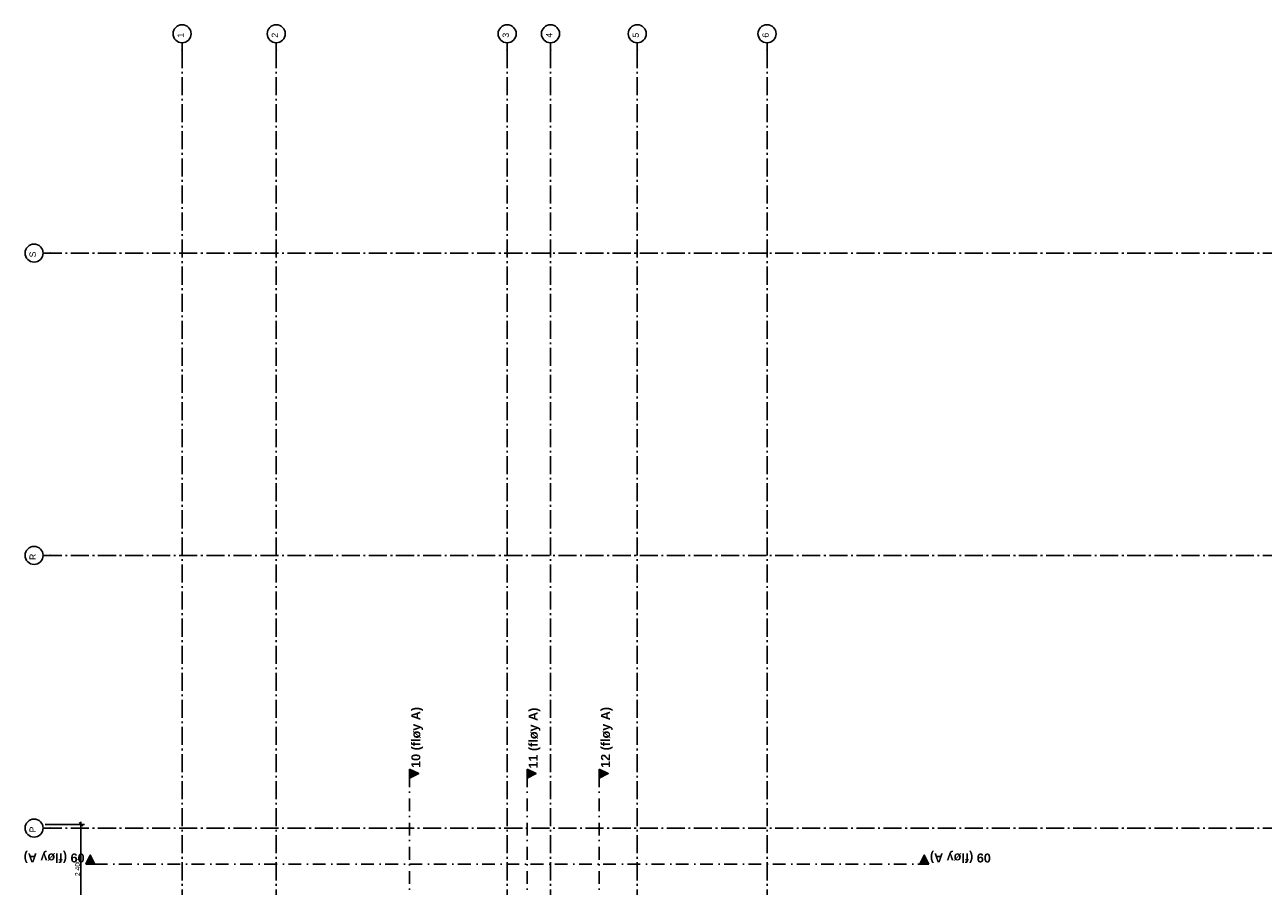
# Model space of a CAD drawing. Header units: millimetres. Extents: x -117798 to 93698, y -84437 to 74219.
# Tile 5 of 20: x -82030 to -47739, y 3072 to 26934. Entities that reach past the tile are written whole.
import ezdxf
from ezdxf.enums import TextEntityAlignment as Align

# ---------------------------------------------------------------- set-up
doc = ezdxf.new("R2010")
doc.units = ezdxf.units.MM
doc.header["$LTSCALE"] = 0.5
doc.header["$MEASUREMENT"] = 0
for name, pattern in [('Akselinje', [1500, 1000, -200, 100, -200]), ('PLINE', [0]), ('Prikk & stiplet', [1340.555525, 705.555534, -352.777767, 0, -282.222223])]:
    doc.linetypes.add(name, pattern=pattern)
for name, color, linetype in [('82-- Modullinjer', 7, 'Continuous'), ('82-- Modullinjer(Nye konstruksjoner)', 7, 'Continuous'), ('852- Snittmarkør', 7, 'Continuous')]:
    doc.layers.add(name, color=color, linetype=linetype)
doc.styles.add('GENERATED_STYLE_1', font='arial.ttf')
doc.styles.add('GENERATED_STYLE_2', font='arial.ttf')
doc.dimstyles.new('GENERATED_STYLE__1', dxfattribs={"dimtxt": 135.000002, "dimasz": 95, "dimexe": 0.18, "dimexo": 150, "dimgap": 0, "dimtad": 1, "dimdec": 0, "dimzin": 0, "dimdsep": 46, "dimtxsty": 'GENERATED_STYLE_2', "dimblk": 'ARROWHEAD_6', "dimblk1": 'ARROWHEAD_6', "dimblk2": 'ARROWHEAD_6', "dimcen": 0.09, "dimclrd": 256, "dimclre": 256, "dimclrt": 256, "dimadec": 1, "dimazin": 0, "dimtfac": 1, "dimtdec": 4, "dimtmove": 0, "dimatfit": 3, "dimfxl": 1, "dimtolj": 1, "dimtzin": 0, "dimarcsym": 0})

# ---------------------------------------------------------------- blocks, each defined once
blk = doc.blocks.new('Standard grid marker[6]', base_point=(93198, 20611))
at = {"layer": '82-- Modullinjer', "linetype": 'Akselinje'}
for p, q in [((-81321, 20611), (-81521, 20611)), ((92998, 20611), (-81321, 20611))]:
    blk.add_line(p, q, dxfattribs=at)
at = {"layer": '82-- Modullinjer', "linetype": 'PLINE'}
blk.add_circle((-81771, 20611), 250, dxfattribs=at)
at = {"layer": '82-- Modullinjer', "linetype": 'Akselinje'}
blk.add_point((-81321, 20611), dxfattribs=at)
blk.add_point((-81321, 20611), dxfattribs=at)
at = {"layer": '82-- Modullinjer', "style": 'GENERATED_STYLE_1'}
for tag, p in [('AC_MarkerText_1_1', (-81899, 20571)), ('AC_MarkerText_1_0', (93320, 20571))]:
    blk.add_attdef(tag, text='', height=175, rotation=90, dxfattribs=at).set_placement(p, align=Align.TOP_CENTER)
blk = doc.blocks.new('Standard grid marker[7]', base_point=(93198, 4683))
at = {"layer": '82-- Modullinjer', "linetype": 'Akselinje'}
for p, q in [((-81321, 4683), (-81521, 4683)), ((92998, 4683), (-81321, 4683))]:
    blk.add_line(p, q, dxfattribs=at)
at = {"layer": '82-- Modullinjer', "linetype": 'PLINE'}
blk.add_circle((-81771, 4683), 250, dxfattribs=at)
at = {"layer": '82-- Modullinjer', "linetype": 'Akselinje'}
blk.add_point((-81321, 4683), dxfattribs=at)
blk.add_point((-81321, 4683), dxfattribs=at)
at = {"layer": '82-- Modullinjer', "style": 'GENERATED_STYLE_1'}
for tag, p in [('AC_MarkerText_1_1', (-81899, 4643)), ('AC_MarkerText_1_0', (93320, 4643))]:
    blk.add_attdef(tag, text='', height=175, rotation=90, dxfattribs=at).set_placement(p, align=Align.TOP_CENTER)
blk = doc.blocks.new('Standard grid marker[10]', base_point=(-77673, 26434))
at = {"layer": '82-- Modullinjer', "linetype": 'Akselinje'}
for q in [(-77673, 26434), (-77673, -50374)]:
    blk.add_line((-77673, 26234), q, dxfattribs=at)
at = {"layer": '82-- Modullinjer', "linetype": 'PLINE'}
blk.add_circle((-77673, 26684), 250, dxfattribs=at)
at = {"layer": '82-- Modullinjer', "linetype": 'Akselinje'}
blk.add_point((-77673, 26234), dxfattribs=at)
blk.add_point((-77673, 26234), dxfattribs=at)
at = {"layer": '82-- Modullinjer', "style": 'GENERATED_STYLE_1'}
for tag, p in [('AC_MarkerText_1_0', (-77801, 26644)), ('AC_MarkerText_1_1', (-77801, -50864))]:
    blk.add_attdef(tag, text='', height=175, rotation=90, dxfattribs=at).set_placement(p, align=Align.TOP_CENTER)
blk = doc.blocks.new('Standard grid marker[11]', base_point=(-61478, 26434))
at = {"layer": '82-- Modullinjer', "linetype": 'Akselinje'}
for q in [(-61478, 26434), (-61478, -50174)]:
    blk.add_line((-61478, 26234), q, dxfattribs=at)
at = {"layer": '82-- Modullinjer', "linetype": 'PLINE'}
blk.add_circle((-61478, 26684), 250, dxfattribs=at)
at = {"layer": '82-- Modullinjer', "linetype": 'Akselinje'}
blk.add_point((-61478, 26234), dxfattribs=at)
blk.add_point((-61478, 26234), dxfattribs=at)
at = {"layer": '82-- Modullinjer', "style": 'GENERATED_STYLE_1'}
for tag, p in [('AC_MarkerText_1_0', (-61606, 26644)), ('AC_MarkerText_1_1', (-61606, -50664))]:
    blk.add_attdef(tag, text='', height=175, rotation=90, dxfattribs=at).set_placement(p, align=Align.TOP_CENTER)
blk = doc.blocks.new('Standard grid marker[21]', base_point=(93198, 12236))
at = {"layer": '82-- Modullinjer', "linetype": 'Akselinje'}
for p, q in [((-81321, 12236), (-81521, 12236)), ((92998, 12236), (-81321, 12236))]:
    blk.add_line(p, q, dxfattribs=at)
at = {"layer": '82-- Modullinjer', "linetype": 'PLINE'}
blk.add_circle((-81771, 12236), 250, dxfattribs=at)
at = {"layer": '82-- Modullinjer', "linetype": 'Akselinje'}
blk.add_point((-81321, 12236), dxfattribs=at)
blk.add_point((-81321, 12236), dxfattribs=at)
at = {"layer": '82-- Modullinjer', "style": 'GENERATED_STYLE_1'}
for tag, p in [('AC_MarkerText_1_1', (-81899, 12196)), ('AC_MarkerText_1_0', (93320, 12196))]:
    blk.add_attdef(tag, text='', height=175, rotation=90, dxfattribs=at).set_placement(p, align=Align.TOP_CENTER)
blk = doc.blocks.new('Standard grid marker[35]', base_point=(-75068, 26434))
at = {"layer": '82-- Modullinjer', "linetype": 'Akselinje'}
for q in [(-75068, 26434), (-75068, -50374)]:
    blk.add_line((-75068, 26234), q, dxfattribs=at)
at = {"layer": '82-- Modullinjer', "linetype": 'PLINE'}
blk.add_circle((-75068, 26684), 250, dxfattribs=at)
at = {"layer": '82-- Modullinjer', "linetype": 'Akselinje'}
blk.add_point((-75068, 26234), dxfattribs=at)
blk.add_point((-75068, 26234), dxfattribs=at)
at = {"layer": '82-- Modullinjer', "style": 'GENERATED_STYLE_1'}
for tag, p in [('AC_MarkerText_1_0', (-75196, 26644)), ('AC_MarkerText_1_1', (-75196, -50864))]:
    blk.add_attdef(tag, text='', height=175, rotation=90, dxfattribs=at).set_placement(p, align=Align.TOP_CENTER)
blk = doc.blocks.new('Standard grid marker[36]', base_point=(-68673, 26434))
at = {"layer": '82-- Modullinjer', "linetype": 'Akselinje'}
for q in [(-68673, 26434), (-68673, -50374)]:
    blk.add_line((-68673, 26234), q, dxfattribs=at)
at = {"layer": '82-- Modullinjer', "linetype": 'PLINE'}
blk.add_circle((-68673, 26684), 250, dxfattribs=at)
at = {"layer": '82-- Modullinjer', "linetype": 'Akselinje'}
blk.add_point((-68673, 26234), dxfattribs=at)
blk.add_point((-68673, 26234), dxfattribs=at)
at = {"layer": '82-- Modullinjer', "style": 'GENERATED_STYLE_1'}
for tag, p in [('AC_MarkerText_1_0', (-68801, 26644)), ('AC_MarkerText_1_1', (-68801, -50864))]:
    blk.add_attdef(tag, text='', height=175, rotation=90, dxfattribs=at).set_placement(p, align=Align.TOP_CENTER)
blk = doc.blocks.new('Standard grid marker[37]', base_point=(-67473, 26434))
at = {"layer": '82-- Modullinjer', "linetype": 'Akselinje'}
for q in [(-67473, 26434), (-67473, -50374)]:
    blk.add_line((-67473, 26234), q, dxfattribs=at)
at = {"layer": '82-- Modullinjer', "linetype": 'PLINE'}
blk.add_circle((-67473, 26684), 250, dxfattribs=at)
at = {"layer": '82-- Modullinjer', "linetype": 'Akselinje'}
blk.add_point((-67473, 26234), dxfattribs=at)
blk.add_point((-67473, 26234), dxfattribs=at)
at = {"layer": '82-- Modullinjer', "style": 'GENERATED_STYLE_1'}
for tag, p in [('AC_MarkerText_1_0', (-67601, 26644)), ('AC_MarkerText_1_1', (-67601, -50864))]:
    blk.add_attdef(tag, text='', height=175, rotation=90, dxfattribs=at).set_placement(p, align=Align.TOP_CENTER)
blk = doc.blocks.new('Standard grid marker[38]', base_point=(-65073, 26434))
at = {"layer": '82-- Modullinjer', "linetype": 'Akselinje'}
for q in [(-65073, 26434), (-65073, -50374)]:
    blk.add_line((-65073, 26234), q, dxfattribs=at)
at = {"layer": '82-- Modullinjer', "linetype": 'PLINE'}
blk.add_circle((-65073, 26684), 250, dxfattribs=at)
at = {"layer": '82-- Modullinjer', "linetype": 'Akselinje'}
blk.add_point((-65073, 26234), dxfattribs=at)
blk.add_point((-65073, 26234), dxfattribs=at)
at = {"layer": '82-- Modullinjer', "style": 'GENERATED_STYLE_1'}
for tag, p in [('AC_MarkerText_1_0', (-65201, 26644)), ('AC_MarkerText_1_1', (-65201, -50864))]:
    blk.add_attdef(tag, text='', height=175, rotation=90, dxfattribs=at).set_placement(p, align=Align.TOP_CENTER)
blk = doc.blocks.new('*D56')
at = {"layer": '82-- Modullinjer(Nye konstruksjoner)', "linetype": 'PLINE'}
for p, q in [((-80423, 4733), (-80523, 4833)), ((-80473, 4858), (-80473, 4783)), ((-81466, 4783), (-80379, 4783)), ((-80473, 4783), (-80473, 2383)), ((-80423, 2333), (-80523, 2433)), ((-81466, 2383), (-80379, 2383))]:
    blk.add_line(p, q, dxfattribs=at)
at = {"layer": '82-- Modullinjer(Nye konstruksjoner)', "insert": (-80500, 3351), "char_height": 135, "attachment_point": 7, "rotation": 90, "style": 'GENERATED_STYLE_2'}
blk.add_mtext('\\A1;{\\pql;\\fArial|b0|i0|c0|p0;\\W1.000000;2\xa0400}', dxfattribs=at)
blk = doc.blocks.new('ARROWHEAD_6')
at = {"linetype": 'Continuous'}
for p, q in [((0, 0), (-1, 0)), ((-0.5, -0.5), (0.5, 0.5))]:
    blk.add_line(p, q, dxfattribs=at)

msp = doc.modelspace()

# ---------------------------------------------------------------- hatches: boundary and pattern name
at = {"layer": '852- Snittmarkør', "linetype": 'Continuous'}
for points in [[(-71373.2, 6318), (-71373.2, 6068), (-71123.2, 6193)], [(-68123.2, 6318), (-68123.2, 6068), (-67873.2, 6193)], [(-66123.2, 6318), (-66123.2, 6068), (-65873.2, 6193)], [(-80341.3, 3683.1), (-80091.3, 3683.1), (-80216.3, 3933.1)], [(-57001.3, 3683.1), (-57126.3, 3933.1), (-57251.3, 3683.1)]]:
    msp.add_hatch(color=256, dxfattribs=at).paths.add_polyline_path(points)

# ---------------------------------------------------------------- linework, layer by layer
at = {"layer": '852- Snittmarkør', "linetype": 'Prikk & stiplet'}
for p, q in [((-71373.2, -49153.9), (-71373.2, 6068)), ((-68123.2, -49153.9), (-68123.2, 6068)), ((-66123.2, -49153.9), (-66123.2, 6068)), ((-80091.3, 3683.1), (-57251.3, 3683.1))]:
    msp.add_line(p, q, dxfattribs=at)
at = {"layer": '852- Snittmarkør', "linetype": 'PLINE', "flags": 128}
for points in [[(-71373.2, 6318), (-71373.2, 6068), (-71123.2, 6193)], [(-68123.2, 6318), (-68123.2, 6068), (-67873.2, 6193)], [(-66123.2, 6318), (-66123.2, 6068), (-65873.2, 6193)], [(-80341.3, 3683.1), (-80091.3, 3683.1), (-80216.3, 3933.1)], [(-57001.3, 3683.1), (-57251.3, 3683.1), (-57126.3, 3933.1)]]:
    msp.add_lwpolyline(points, close=True, dxfattribs=at)

# ---------------------------------------------------------------- block references
at = {"layer": '82-- Modullinjer', "linetype": 'PLINE'}
ref = msp.add_blockref('Standard grid marker[10]', (-77673.2, 26434.4), dxfattribs=at)
ref.add_attrib('AC_MarkerText_1', '1', dxfattribs={"color": 7, "height": 175, "rotation": 90, "style": 'GENERATED_STYLE_1'}).set_placement((-77800.7, 26644.4), align=Align.TOP_CENTER)
ref = msp.add_blockref('Standard grid marker[35]', (-75068.2, 26434.4), dxfattribs=at)
ref.add_attrib('AC_MarkerText_1', '2', dxfattribs={"color": 7, "height": 175, "rotation": 90, "style": 'GENERATED_STYLE_1'}).set_placement((-75195.7, 26644.4), align=Align.TOP_CENTER)
ref = msp.add_blockref('Standard grid marker[36]', (-68673.2, 26434.4), dxfattribs=at)
ref.add_attrib('AC_MarkerText_1', '3', dxfattribs={"color": 7, "height": 175, "rotation": 90, "style": 'GENERATED_STYLE_1'}).set_placement((-68800.7, 26644.4), align=Align.TOP_CENTER)
ref = msp.add_blockref('Standard grid marker[37]', (-67473.2, 26434.4), dxfattribs=at)
ref.add_attrib('AC_MarkerText_1', '4', dxfattribs={"color": 7, "height": 175, "rotation": 90, "style": 'GENERATED_STYLE_1'}).set_placement((-67600.7, 26644.4), align=Align.TOP_CENTER)
ref = msp.add_blockref('Standard grid marker[38]', (-65073.2, 26434.4), dxfattribs=at)
ref.add_attrib('AC_MarkerText_1', '5', dxfattribs={"color": 7, "height": 175, "rotation": 90, "style": 'GENERATED_STYLE_1'}).set_placement((-65200.7, 26644.4), align=Align.TOP_CENTER)
ref = msp.add_blockref('Standard grid marker[11]', (-61478.2, 26434.4), dxfattribs=at)
ref.add_attrib('AC_MarkerText_1', '6', dxfattribs={"color": 7, "height": 175, "rotation": 90, "style": 'GENERATED_STYLE_1'}).set_placement((-61605.7, 26644.4), align=Align.TOP_CENTER)
ref = msp.add_blockref('Standard grid marker[6]', (93197.6, 20610.6), dxfattribs=at)
ref.add_attrib('AC_MarkerText_1_1', 'S', dxfattribs={"color": 7, "height": 175, "rotation": 90, "style": 'GENERATED_STYLE_1'}).set_placement((-81898.8, 20570.6), align=Align.TOP_CENTER)
ref = msp.add_blockref('Standard grid marker[21]', (93197.6, 12235.6), dxfattribs=at)
ref.add_attrib('AC_MarkerText_1_1', 'R', dxfattribs={"color": 7, "height": 175, "rotation": 90, "style": 'GENERATED_STYLE_1'}).set_placement((-81898.8, 12195.6), align=Align.TOP_CENTER)
ref = msp.add_blockref('Standard grid marker[7]', (93197.6, 4683.1), dxfattribs=at)
ref.add_attrib('AC_MarkerText_1_1', 'P', dxfattribs={"color": 7, "height": 175, "rotation": 90, "style": 'GENERATED_STYLE_1'}).set_placement((-81898.8, 4643.1), align=Align.TOP_CENTER)

# ---------------------------------------------------------------- texts
at = {"layer": '852- Snittmarkør', "char_height": 250, "style": 'GENERATED_STYLE_1'}
for s, insert, attachment_point, rotation in [('\\A1;{\\pqr;\\pt0;\\fArial|b1|i0|c0|p0;\\W1.000000;10 (fløy A)}', (-71001, 8037.7), 9, 90), ('\\A1;{\\pqr;\\pt0;\\fArial|b1|i0|c0|p0;\\W1.000000;11 (fløy A)}', (-67751, 8018.8), 9, 90), ('\\A1;{\\pqr;\\pt0;\\fArial|b1|i0|c0|p0;\\W1.000000;12 (fløy A)}', (-65751, 8037.7), 9, 90), ('\\A1;{\\pqr;\\pt0;\\fArial|b1|i0|c0|p0;\\W1.000000;09 (fløy A)}', (-82061, 4055.2), 9, 180), ('\\A1;{\\pql;\\pt0;\\fArial|b1|i0|c0|p0;\\W1.000000;09 (fløy A)}', (-55281.6, 4055.2), 7, 180)]:
    msp.add_mtext(s, dxfattribs=dict(at, insert=insert, attachment_point=attachment_point, rotation=rotation))

# ---------------------------------------------------------------- dimensions: what is measured, and where the dimension line sits
at = {"layer": '82-- Modullinjer(Nye konstruksjoner)', "linetype": 'Continuous'}
dim = msp.add_linear_dim(base=(-80473.2, 2383.1), p1=(-81473.2, 4783.1), p2=(-81473.2, 2383.1), angle=270, dimstyle='GENERATED_STYLE__1', dxfattribs=at)
dim.commit()
dim.dimension.update_dxf_attribs({"geometry": '*D56', "text_midpoint": (-80567.7, 3583), "dimtype": 160, "text_rotation": 90})

doc.saveas('drawing.dxf')
